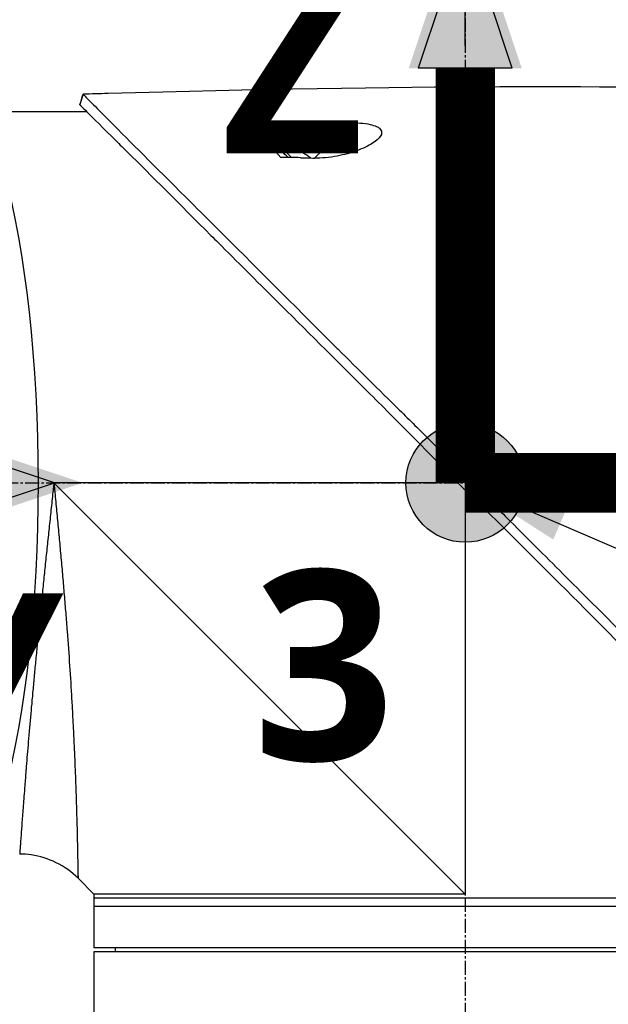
# Model space of a CAD drawing. Header units: millimetres. Extents: x 0 to 5219, y 0 to 2970.
# Tile 160 of 233: x 1954 to 2026, y 2058 to 2177. Entities that reach past the tile are written whole.
import ezdxf

# ---------------------------------------------------------------- set-up
doc = ezdxf.new("R2010")
doc.units = ezdxf.units.MM
doc.header["$LTSCALE"] = 0.2
doc.linetypes.add('CENTER2', pattern=[1.125, 0.75, -0.125, 0.125, -0.125])
for name, color, linetype in [('02_Center Line', 1, 'CENTER2'), ('07_Special Line2', 76, 'Continuous'), ('12_Before Rev.Num.', 5, 'Continuous'), ('13_After Rev.Num.', 6, 'Continuous')]:
    doc.layers.add(name, color=color, linetype=linetype)
doc.layers.add('14_Mark', color=7, linetype='Continuous', true_color=0xe03c31)
doc.styles.add('Rainbow-5.0 Style', font='malgunsl.ttf')
doc.dimstyles.new('Rainbow-5.0 Style', dxfattribs={"dimtxt": 4, "dimasz": 2.5, "dimexe": 1, "dimexo": 1, "dimgap": 1, "dimtad": 1, "dimdsep": 46, "dimtxsty": 'Rainbow-5.0 Style', "dimcen": 0, "dimclrd": 251, "dimclre": 251, "dimclrt": 7, "dimazin": 3, "dimtp": 0.1, "dimtm": 0.1, "dimtfac": 0.61, "dimtmove": 0, "dimatfit": 3, "dimfxl": 1, "dimlwd": -1, "dimlwe": -1, "dimarcsym": 1})
doc.dimstyles.new('Rainbow-5.0 Style$0', dxfattribs={"dimtxt": 4, "dimasz": 3, "dimexe": 2, "dimexo": 1, "dimgap": 0.8, "dimtad": 1, "dimzin": 9, "dimdsep": 46, "dimtxsty": 'Rainbow-5.0 Style', "dimcen": 0, "dimclrd": 251, "dimclre": 251, "dimclrt": 256, "dimadec": 1, "dimazin": 0, "dimtp": 0.1, "dimtm": 0.1, "dimtfac": 0.61, "dimtmove": 0, "dimatfit": 3, "dimfxl": 1, "dimlwd": -1, "dimlwe": -1, "dimarcsym": 1})

# ---------------------------------------------------------------- blocks, each defined once
blk = doc.blocks.new('A$C7b354fd2')
for p, q in [((-85.42, 1426.95), (-85.79, 1425.69)), ((-95.9, 1424.85), (-84.98, 1424.85)), ((-63.37, 1423.33), (-64, 1422.71)), ((-57.38, 1419.22), (-53.09, 1423.5)), ((-61.38, 1420.09), (-61.17, 1420.3)), ((-60.15, 1419.28), (-61.17, 1420.3)), ((-58.8, 1419.84), (-58.79, 1419.85)), ((-57.88, 1419.23), (-57.87, 1419.23)), ((-39.62, 1381.2), (-40.61, 1380.47)), ((-40, 1379.85), (-88.95, 1379.85)), ((-39.1, 1330), (-88.95, 1379.85)), ((-39.1, 1378.96), (-39.1, 1330)), ((-37.48, 1379.03), (-38.48, 1378.35)), ((-84.1, 1330), (-86.02, 1331.92)), ((-84.1, 1330), (-84.1, 1323.5)), ((5.9, 1329.5), (-84.1, 1329.5)), ((5.9, 1328.5), (-84.1, 1328.5)), ((5.9, 1323.5), (-84.1, 1323.5)), ((5.9, 1323), (-84.1, 1323)), ((-84.1, 1323), (-84.1, 919.1)), ((-81.49, 1323), (-81.5, 1323.5))]:
    blk.add_line(p, q)
for radius, start, end in [(4.52, 63.7131, 94.7607), (4.5, 49.6154, 63.7759)]:
    blk.add_arc((-60.79, 1415.8), radius, start, end)
for centre, major_axis, ratio, start_param, end_param in [((-345.1, 1397.6), (-366.09, -26.02), 0.042138, 3.488133, 3.909025), ((8.74, -1100.3), (-2690.77, 101.98), 0.938894, 4.781808, 4.782934), ((-217.48, 1405.32), (-233.77, -14.41), 0.048344, 3.929452, 3.989586)]:
    blk.add_ellipse(centre, major_axis=major_axis, ratio=ratio, start_param=start_param, end_param=end_param)
for points in [[(-85.79, 1425.69), (-85.67, 1426.11), (-85.54, 1426.53), (-85.42, 1426.95)], [(-93.09, 1334.85), (-93.09, 1334.85), (-93.09, 1334.85), (-93.09, 1334.85)]]:
    blk.add_open_spline(points, degree=3)
for points, knots in [([(-85.42, 1426.95), (-85.42, 1426.95), (-85.42, 1426.95), (-85.42, 1426.95), (-85.42, 1426.95), (-85.42, 1426.95)], [-0.02987732, -0.02987732, -0.02987732, -0.02987732, -0.01373724, -0.01373724, 0, 0, 0, 0]), ([(-85.42, 1426.95), (-85.42, 1426.95), (-85.42, 1426.95), (-85.42, 1426.95), (-85.42, 1426.95), (-85.42, 1426.95), (-85.42, 1426.95), (-85.41, 1426.94), (-85.41, 1426.94), (-85.4, 1426.93), (-85.39, 1426.92), (-85.35, 1426.88), (-85.31, 1426.84), (-85.16, 1426.7), (-85.02, 1426.55), (-84.45, 1425.99), (-83.9, 1425.43), (-82.74, 1424.26), (-82.21, 1423.73), (-79.28, 1420.76), (-76, 1417.5), (-71.33, 1412.84), (-70.31, 1411.82), (-64.85, 1406.37), (-59.96, 1401.5), (-54.81, 1396.34), (-54.66, 1396.19), (-52.08, 1393.6), (-49.58, 1391.15), (-45.82, 1387.44), (-44.57, 1386.2), (-41.58, 1383.21), (-40.28, 1381.88), (-39.62, 1381.2)], [0.000001, 0.000001, 0.000001, 0.000001, 0.009162, 0.009162, 0.016971, 0.016971, 0.03259, 0.03259, 0.063827, 0.063827, 0.126304, 0.126304, 0.251265, 0.251265, 0.50133, 0.50133, 1.002, 1.002, 1.335959, 1.335959, 2.67129, 2.67129, 3.030313, 3.030313, 4.543873, 4.543873, 4.592411, 4.592411, 5.347172, 5.347172, 5.723633, 5.723633, 6.247668, 6.247668, 6.247668, 6.247668]), ([(-85.79, 1425.68), (-85.79, 1425.68), (-85.79, 1425.68), (-85.79, 1425.69), (-85.79, 1425.69), (-85.79, 1425.69), (-85.79, 1425.69), (-85.79, 1425.69), (-85.79, 1425.69), (-85.79, 1425.69)], [0.692218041, 0.692218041, 0.692218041, 0.692218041, 0.69329226, 0.69329226, 0.695708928, 0.695708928, 0.696915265, 0.696915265, 0.698320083, 0.698320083, 0.698320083, 0.698320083]), ([(-85.79, 1425.69), (-85.79, 1425.69), (-85.79, 1425.69), (-85.79, 1425.68), (-85.79, 1425.68), (-85.79, 1425.68), (-85.79, 1425.68), (-85.79, 1425.68), (-85.78, 1425.67), (-85.77, 1425.66), (-85.76, 1425.64), (-85.71, 1425.58), (-85.66, 1425.53), (-85.44, 1425.31), (-85.22, 1425.09), (-84.19, 1424.05), (-82.98, 1422.84), (-80.97, 1420.86), (-80.48, 1420.39), (-77.2, 1417.15), (-73.73, 1413.65), (-69.62, 1409.55), (-69.32, 1409.25), (-66.78, 1406.71), (-64.43, 1404.36), (-58.55, 1398.5), (-54.92, 1394.9), (-49.5, 1389.49), (-47.7, 1387.69), (-43.1, 1383.05), (-41.01, 1380.89), (-40.61, 1380.47)], [0.000047, 0.000047, 0.000047, 0.000047, 0.011008, 0.011008, 0.020393, 0.020393, 0.039197, 0.039197, 0.07693, 0.07693, 0.152825, 0.152825, 0.305669, 0.305669, 0.610232, 0.610232, 1.419716, 1.419716, 1.651889, 1.651889, 2.978842, 2.978842, 3.080675, 3.080675, 3.850394, 3.850394, 4.95171, 4.95171, 5.489352, 5.489352, 6.333255, 6.333255, 6.333255, 6.333255]), ([(-65.36, 1423.3), (-65.05, 1423.31), (-64.69, 1423.31), (-64.04, 1423.32), (-63.7, 1423.33), (-63.37, 1423.33)], [-0.1934752, -0.1934752, -0.1934752, -0.1934752, -0.0983779, -0.0983779, 0, 0, 0, 0]), ([(-64, 1422.71), (-64.09, 1422.8), (-64.19, 1422.88), (-64.4, 1423.03), (-64.51, 1423.09), (-64.74, 1423.2), (-64.87, 1423.24), (-65.12, 1423.29), (-65.24, 1423.31), (-65.36, 1423.3)], [0, 0, 0, 0, 0.0382217, 0.0382217, 0.0766364, 0.0766364, 0.116027, 0.116027, 0.1530194, 0.1530194, 0.1530194, 0.1530194]), ([(-61.47, 1419.3), (-62.33, 1420.19), (-63.15, 1421.03), (-63.91, 1421.81), (-64.42, 1422.34), (-64.91, 1422.84), (-65.36, 1423.3)], [0, 0, 0, 0, 0.5977799, 0.5977799, 0.5977799, 0.9999999, 0.9999999, 0.9999999, 0.9999999]), ([(-60.58, 1419.29), (-61.08, 1419.79), (-61.57, 1420.28), (-62.03, 1420.74), (-62.19, 1420.9), (-62.55, 1421.26), (-63.05, 1421.76), (-63.38, 1422.09), (-63.7, 1422.41), (-64, 1422.71)], [0.1685407, 0.1685407, 0.1685407, 0.1685407, 0.5, 0.5, 0.5, 0.75, 0.75, 0.75, 1, 1, 1, 1]), ([(-53.09, 1423.5), (-52.66, 1423.51), (-52.23, 1423.5), (-51.4, 1423.43), (-51, 1423.38), (-50.34, 1423.23), (-50.08, 1423.14), (-49.72, 1422.98), (-49.61, 1422.91), (-49.43, 1422.76), (-49.37, 1422.69), (-49.26, 1422.52), (-49.24, 1422.42), (-49.22, 1422.16), (-49.29, 1421.98), (-49.59, 1421.56), (-49.9, 1421.28), (-50.83, 1420.69), (-51.49, 1420.38), (-52.97, 1419.84), (-53.78, 1419.62), (-55.56, 1419.28), (-56.51, 1419.19), (-57.38, 1419.22)], [-1.636051, -1.636051, -1.636051, -1.636051, -1.487609, -1.487609, -1.342627, -1.342627, -1.229751, -1.229751, -1.162071, -1.162071, -1.103238, -1.103238, -1.031704, -1.031704, -0.907622, -0.907622, -0.714138, -0.714138, -0.48257, -0.48257, -0.258591, -0.258591, -0.000001, -0.000001, -0.000001, -0.000001]), ([(-59.06, 1419.26), (-59.5, 1419.27), (-59.97, 1419.28), (-60.75, 1419.29), (-61.13, 1419.3), (-61.47, 1419.3)], [-0.2324123, -0.2324123, -0.2324123, -0.2324123, -0.1008984, -0.1008984, -0.0000209, -0.0000209, -0.0000209, -0.0000209]), ([(-59.06, 1419.26), (-58.78, 1419.25), (-58.5, 1419.24), (-57.94, 1419.23), (-57.66, 1419.22), (-57.38, 1419.22)], [-0.1686475, -0.1686475, -0.1686475, -0.1686475, -0.0843243, -0.0843243, -0.000001, -0.000001, -0.000001, -0.000001]), ([(-39.62, 1381.2), (-39.57, 1381.14), (-39.48, 1381.05), (-39.27, 1380.84), (-39.19, 1380.75), (-38.92, 1380.47), (-38.74, 1380.29), (-38.38, 1379.93), (-38.19, 1379.73), (-37.93, 1379.48), (-37.84, 1379.39), (-37.62, 1379.17), (-37.51, 1379.06), (-37.48, 1379.03)], [0.0012617, 0.0012617, 0.0012617, 0.0012617, 0.0227877, 0.0227877, 0.0388309, 0.0388309, 0.0709865, 0.0709865, 0.1023123, 0.1023123, 0.1191004, 0.1191004, 0.1425667, 0.1425667, 0.1425667, 0.1425667]), ([(-88.95, 1379.85), (-88.97, 1379.67), (-88.99, 1379.48), (-89.01, 1379.3), (-89.03, 1379.11), (-89.05, 1378.93), (-89.07, 1378.74), (-89.11, 1378.37), (-89.14, 1378.01), (-89.18, 1377.64), (-89.22, 1377.27), (-89.26, 1376.9), (-89.3, 1376.54), (-89.34, 1376.17), (-89.38, 1375.81), (-89.42, 1375.44), (-89.49, 1374.71), (-89.57, 1373.99), (-89.65, 1373.26), (-89.73, 1372.54), (-89.8, 1371.82), (-89.88, 1371.1), (-89.95, 1370.38), (-90.03, 1369.66), (-90.1, 1368.95), (-90.1, 1368.94), (-90.1, 1368.94), (-90.1, 1368.94), (-90.17, 1368.23), (-90.25, 1367.52), (-90.32, 1366.82), (-90.32, 1366.81), (-90.32, 1366.81), (-90.32, 1366.8), (-90.36, 1366.45), (-90.39, 1366.1), (-90.43, 1365.76), (-90.43, 1365.75), (-90.43, 1365.75), (-90.43, 1365.74), (-90.46, 1365.4), (-90.5, 1365.05), (-90.53, 1364.71), (-90.53, 1364.71), (-90.53, 1364.7), (-90.53, 1364.7), (-90.6, 1364.01), (-90.67, 1363.33), (-90.74, 1362.66), (-90.74, 1362.65), (-90.74, 1362.65), (-90.74, 1362.64), (-90.81, 1361.97), (-90.87, 1361.3), (-90.94, 1360.65), (-90.94, 1360.64), (-90.94, 1360.64), (-90.94, 1360.63), (-91, 1359.98), (-91.06, 1359.33), (-91.12, 1358.69), (-91.12, 1358.68), (-91.12, 1358.68), (-91.13, 1358.67), (-91.19, 1358.03), (-91.25, 1357.39), (-91.31, 1356.76), (-91.36, 1356.14), (-91.42, 1355.52), (-91.48, 1354.91), (-91.48, 1354.91), (-91.48, 1354.9), (-91.48, 1354.9), (-91.51, 1354.59), (-91.54, 1354.29), (-91.56, 1353.98), (-91.59, 1353.69), (-91.62, 1353.39), (-91.64, 1353.1), (-91.64, 1353.09), (-91.64, 1353.09), (-91.64, 1353.08), (-91.67, 1352.79), (-91.7, 1352.5), (-91.72, 1352.21), (-91.72, 1352.21), (-91.72, 1352.2), (-91.72, 1352.2), (-91.75, 1351.91), (-91.77, 1351.63), (-91.8, 1351.35), (-91.8, 1351.34), (-91.8, 1351.34), (-91.8, 1351.33), (-91.85, 1350.76), (-91.9, 1350.2), (-91.95, 1349.66), (-91.99, 1349.12), (-92.04, 1348.59), (-92.08, 1348.08), (-92.08, 1348.07), (-92.08, 1348.07), (-92.08, 1348.07), (-92.12, 1347.55), (-92.17, 1347.05), (-92.21, 1346.56), (-92.21, 1346.56), (-92.21, 1346.55), (-92.21, 1346.55), (-92.25, 1346.06), (-92.29, 1345.58), (-92.32, 1345.12), (-92.32, 1345.12), (-92.32, 1345.11), (-92.33, 1345.11), (-92.36, 1344.65), (-92.4, 1344.2), (-92.43, 1343.76), (-92.43, 1343.76), (-92.43, 1343.75), (-92.43, 1343.75), (-92.45, 1343.53), (-92.47, 1343.32), (-92.48, 1343.11), (-92.48, 1343.1), (-92.49, 1343.1), (-92.49, 1343.1), (-92.5, 1342.89), (-92.52, 1342.68), (-92.53, 1342.48), (-92.53, 1342.47), (-92.53, 1342.47), (-92.53, 1342.47), (-92.57, 1342.06), (-92.6, 1341.66), (-92.63, 1341.28), (-92.63, 1341.28), (-92.63, 1341.28), (-92.63, 1341.28), (-92.66, 1340.9), (-92.68, 1340.54), (-92.71, 1340.19), (-92.71, 1340.19), (-92.71, 1340.19), (-92.71, 1340.19), (-92.73, 1339.84), (-92.76, 1339.51), (-92.78, 1339.19), (-92.81, 1338.88), (-92.83, 1338.59), (-92.85, 1338.31), (-92.85, 1338.3), (-92.85, 1338.3), (-92.85, 1338.3), (-92.89, 1337.74), (-92.92, 1337.24), (-92.96, 1336.81), (-92.96, 1336.7), (-92.97, 1336.6), (-92.98, 1336.5), (-92.98, 1336.4), (-92.99, 1336.3), (-93, 1336.21), (-93.01, 1336.03), (-93.02, 1335.87), (-93.03, 1335.72), (-93.05, 1335.43), (-93.07, 1335.22), (-93.08, 1335.07), (-93.08, 1335), (-93.09, 1334.94), (-93.09, 1334.91), (-93.09, 1334.87), (-93.09, 1334.85), (-93.09, 1334.85), (-93.09, 1334.85), (-93.09, 1334.85), (-93.09, 1334.85)], [-0.00005797, -0.00005797, -0.00005797, -0.00005797, 0.00049405, 0.00049405, 0.00049405, 0.00104607, 0.00104607, 0.00104607, 0.0021501, 0.0021501, 0.0021501, 0.00325414, 0.00325414, 0.00325414, 0.00435817, 0.00435817, 0.00435817, 0.00656624, 0.00656624, 0.00656624, 0.00877431, 0.00877431, 0.00877431, 0.01098238, 0.01098238, 0.01098238, 0.01099361, 0.01099361, 0.01099361, 0.01319044, 0.01319044, 0.01319044, 0.01320357, 0.01320357, 0.01320357, 0.01429448, 0.01429448, 0.01429448, 0.01430847, 0.01430847, 0.01430847, 0.01539851, 0.01539851, 0.01539851, 0.01541335, 0.01541335, 0.01541335, 0.01760658, 0.01760658, 0.01760658, 0.01762291, 0.01762291, 0.01762291, 0.01981465, 0.01981465, 0.01981465, 0.01983223, 0.01983223, 0.01983223, 0.02202272, 0.02202272, 0.02202272, 0.02204132, 0.02204132, 0.02204132, 0.02425053, 0.02425053, 0.02425053, 0.02643885, 0.02643885, 0.02643885, 0.02645881, 0.02645881, 0.02645881, 0.02756281, 0.02756281, 0.02756281, 0.02864692, 0.02864692, 0.02864692, 0.02866725, 0.02866725, 0.02866725, 0.02975095, 0.02975095, 0.02975095, 0.02977133, 0.02977133, 0.02977133, 0.03085499, 0.03085499, 0.03085499, 0.03087541, 0.03087541, 0.03087541, 0.03308346, 0.03308346, 0.03308346, 0.03527112, 0.03527112, 0.03527112, 0.03529119, 0.03529119, 0.03529119, 0.03747919, 0.03747919, 0.03747919, 0.03749882, 0.03749882, 0.03749882, 0.03968726, 0.03968726, 0.03968726, 0.03970627, 0.03970627, 0.03970627, 0.04189533, 0.04189533, 0.04189533, 0.04191356, 0.04191356, 0.04191356, 0.04299936, 0.04299936, 0.04299936, 0.04301713, 0.04301713, 0.04301713, 0.0441034, 0.0441034, 0.0441034, 0.0441207, 0.0441207, 0.0441207, 0.04631147, 0.04631147, 0.04631147, 0.04632769, 0.04632769, 0.04632769, 0.04851953, 0.04851953, 0.04851953, 0.0485346, 0.0485346, 0.0485346, 0.05074146, 0.05074146, 0.05074146, 0.05293567, 0.05293567, 0.05293567, 0.05294817, 0.05294817, 0.05294817, 0.05735181, 0.05735181, 0.05735181, 0.05845584, 0.05845584, 0.05845584, 0.05955987, 0.05955987, 0.05955987, 0.06176794, 0.06176794, 0.06176794, 0.06618408, 0.06618408, 0.06618408, 0.06839215, 0.06839215, 0.06839215, 0.07060022, 0.07060022, 0.07060022, 0.07060712, 0.07060712, 0.07060712, 0.07060712]), ([(-88.95, 1379.85), (-88.93, 1379.66), (-88.89, 1379.28), (-88.82, 1378.51), (-88.69, 1377.17), (-88.51, 1375.27), (-88.3, 1373), (-88.09, 1370.75), (-87.89, 1368.5), (-87.7, 1366.26), (-87.52, 1364.05), (-87.29, 1361.16), (-87.04, 1357.66), (-86.85, 1354.63), (-86.74, 1352.67), (-86.67, 1351.37), (-86.59, 1349.81), (-86.5, 1348), (-86.43, 1346.28), (-86.36, 1344.64), (-86.31, 1343.08), (-86.26, 1341.85), (-86.23, 1340.9), (-86.21, 1339.98), (-86.17, 1338.9), (-86.13, 1337.32), (-86.09, 1335.61), (-86.07, 1334.39), (-86.05, 1333.71), (-86.05, 1333.3), (-86.03, 1332.67), (-86.03, 1332.2), (-86.02, 1331.96), (-86.02, 1331.92), (-86.02, 1331.92)], [-0.00005585, -0.00005585, -0.00005585, -0.00005585, 0.00051707, 0.00109, 0.00223584, 0.00452754, 0.00681923, 0.00911093, 0.01140263, 0.01369432, 0.01598602, 0.01827771, 0.0228611, 0.02744449, 0.02859034, 0.02973619, 0.03202788, 0.03431958, 0.03661127, 0.03890297, 0.04119466, 0.04348636, 0.04463221, 0.04577806, 0.04806975, 0.05036145, 0.05494484, 0.05952823, 0.06067408, 0.06181992, 0.06411162, 0.06869501, 0.0709867, 0.07327246, 0.07327246, 0.07327246, 0.07327246]), ([(-40.61, 1380.47), (-40.56, 1380.42), (-40.25, 1380.1), (-39.89, 1379.74), (-39.71, 1379.56), (-39.35, 1379.2), (-39.17, 1379.03), (-38.83, 1378.69), (-38.54, 1378.41), (-38.47, 1378.35)], [0.00043088, 0.00043088, 0.00043088, 0.00043088, 0.0154414, 0.0154414, 0.03075173, 0.03075173, 0.04552895, 0.04552895, 0.05960793, 0.05960793, 0.05960793, 0.05960793]), ([(-37.48, 1379.03), (-37.21, 1378.76), (-36.96, 1378.52), (-36.34, 1377.89), (-36.05, 1377.6), (-35.19, 1376.75), (-34.62, 1376.18), (-32.91, 1374.46), (-31.77, 1373.32), (-28.36, 1369.91), (-26.11, 1367.66), (-18.77, 1360.33), (-14.54, 1356.14), (-10.52, 1352.11), (-9.97, 1351.56), (-8.9, 1350.48), (-8.36, 1349.94), (-6.45, 1348.02), (-5.19, 1346.73), (-3.58, 1345.12), (-3.19, 1344.74), (-2.01, 1343.55), (-1.25, 1342.79), (-0.2, 1341.74), (0.12, 1341.42), (1.01, 1340.53), (1.57, 1339.97), (3.03, 1338.51), (3.87, 1337.64), (5.76, 1335.77), (6.67, 1334.88), (7.58, 1333.97), (7.81, 1333.73), (8.04, 1333.5), (8.1, 1333.44), (8.14, 1333.39), (8.15, 1333.38), (8.16, 1333.37), (8.17, 1333.36), (8.18, 1333.35), (8.18, 1333.35), (8.18, 1333.35), (8.19, 1333.35), (8.19, 1333.34), (8.19, 1333.34), (8.19, 1333.34), (8.19, 1333.34), (8.19, 1333.34)], [0, 0, 0, 0, 0.115596, 0.115596, 0.212113, 0.212113, 0.405093, 0.405093, 0.790972, 0.790972, 1.563393, 1.563393, 3.332159, 3.332159, 3.60987, 3.60987, 3.890806, 3.890806, 4.623507, 4.623507, 4.856845, 4.856845, 5.35641, 5.35641, 5.576842, 5.576842, 5.990665, 5.990665, 6.711546, 6.711546, 7.79125, 7.79125, 8.330789, 8.330789, 8.599474, 8.599474, 8.666532, 8.666532, 8.716444, 8.716444, 8.791539, 8.791539, 8.829086, 8.829086, 8.847858, 8.847858, 8.871461, 8.871461, 8.871461, 8.871461]), ([(-38.47, 1378.35), (-37.7, 1377.61), (-36.94, 1376.86), (-35.26, 1375.22), (-34.35, 1374.32), (-31.5, 1371.49), (-29.56, 1369.55), (-23.64, 1363.62), (-19.69, 1359.64), (-13.94, 1353.88), (-12.01, 1351.95), (-9.84, 1349.77), (-9.53, 1349.46), (-5.04, 1344.96), (-1.24, 1341.17), (1.83, 1338.08), (2.03, 1337.88), (2.97, 1336.92), (3.66, 1336.24), (5.04, 1334.86), (5.67, 1334.23), (6.3, 1333.59), (6.46, 1333.43), (6.63, 1333.27), (6.67, 1333.23), (6.71, 1333.19), (6.72, 1333.18), (6.73, 1333.17), (6.73, 1333.17), (6.73, 1333.16), (6.73, 1333.16), (6.74, 1333.16), (6.74, 1333.16), (6.74, 1333.16), (6.74, 1333.16), (6.74, 1333.16)], [-7.620463, -7.620463, -7.620463, -7.620463, -7.336805, -7.336805, -6.999081, -6.999081, -6.270272, -6.270272, -4.749597, -4.749597, -3.95115, -3.95115, -3.814973, -3.814973, -1.971605, -1.971605, -1.846597, -1.846597, -1.347406, -1.347406, -0.675491, -0.675491, -0.339165, -0.339165, -0.169556, -0.169556, -0.084774, -0.084774, -0.042597, -0.042597, -0.021599, -0.021599, -0.011128, -0.011128, -0.000028, -0.000028, -0.000028, -0.000028]), ([(-86.02, 1331.92), (-86.79, 1332.69), (-87.69, 1333.33), (-89.61, 1334.28), (-90.65, 1334.6), (-92.16, 1334.82), (-92.63, 1334.85), (-93.09, 1334.85)], [0, 0, 0, 0, 0.3242583, 0.3242583, 0.6426929, 0.6426929, 0.7824853, 0.7824853, 0.7824853, 0.7824853]), ([(-39.1, 1330), (-39.12, 1330), (-39.14, 1330), (-41.4, 1330), (-43.63, 1330), (-48.06, 1330), (-50.25, 1330), (-53.82, 1330), (-55.22, 1330), (-57.38, 1330), (-58.16, 1330), (-60.97, 1330), (-62.94, 1330), (-65.87, 1330), (-66.91, 1330), (-69.03, 1330), (-70.1, 1330), (-72.15, 1330), (-73.13, 1330), (-74.97, 1330), (-75.83, 1330), (-77.44, 1330), (-78.19, 1330), (-79.56, 1330), (-80.18, 1330), (-81.29, 1330), (-81.77, 1330), (-82.61, 1330), (-82.97, 1330), (-83.53, 1330), (-83.74, 1330), (-84.03, 1330), (-84.1, 1330), (-84.1, 1330), (-84.1, 1330), (-84.1, 1330)], [-0.005485, -0.005485, -0.005485, -0.005485, 0, 0, 0.672232, 0.672232, 1.344501, 1.344501, 1.792512, 1.792512, 2.048534, 2.048534, 2.731437, 2.731437, 3.121573, 3.121573, 3.559727, 3.559727, 3.997928, 3.997928, 4.436084, 4.436084, 4.874274, 4.874274, 5.31242, 5.31242, 5.750596, 5.750596, 6.188714, 6.188714, 6.626878, 6.626878, 7.06498, 7.06498, 7.065101, 7.065101, 7.065101, 7.065101])]:
    blk.add_open_spline(points, degree=3, knots=knots)
at = {"layer": '02_Center Line', "ltscale": 11.288275}
for p, q in [((-39.1, 1451.45), (-39.1, 718.31)), ((-219.43, 1379.85), (44.04, 1379.85))]:
    blk.add_line(p, q, dxfattribs=at)
blk = doc.blocks.new('*D114')
at = {"color": 251, "linetype": 'ByBlock', "transparency": 16777216}
for p, q in [((1891.21, 2290.86), (1891.21, 2344.18)), ((2008.36, 2173.71), (2008.36, 2344.18)), ((1993.36, 2334.18), (1906.21, 2334.18))]:
    blk.add_line(p, q, dxfattribs=at)
at = {"color": 251, "transparency": 16777216}
for points in [[(1906.21, 2336.68), (1906.21, 2331.68), (1891.21, 2334.18)], [(1993.36, 2336.68), (1993.36, 2331.68), (2008.36, 2334.18)]]:
    blk.add_solid(points, dxfattribs=at)
at = {"layer": 'Defpoints', "color": 0, "transparency": 16777216}
for p in [(1891.21, 2334.18), (1891.21, 2285.86), (2008.36, 2168.71)]:
    blk.add_point(p, dxfattribs=at)
at = {"transparency": 16777216, "insert": (1949.78, 2348.57), "char_height": 20, "attachment_point": 5, "style": 'Rainbow-5.0 Style'}
blk.add_mtext('117.15', dxfattribs=at)
blk = doc.blocks.new('*D118')
at = {"color": 251, "linetype": 'ByBlock', "transparency": 16777216}
for p, q in [((1955.2, 2237.9), (2210.65, 2237.9)), ((2200.65, 2135.75), (2200.65, 2222.9)), ((2072.35, 2120.75), (2210.65, 2120.75))]:
    blk.add_line(p, q, dxfattribs=at)
at = {"color": 251, "transparency": 16777216}
for points in [[(2198.15, 2222.9), (2203.15, 2222.9), (2200.65, 2237.9)], [(2198.15, 2135.75), (2203.15, 2135.75), (2200.65, 2120.75)]]:
    blk.add_solid(points, dxfattribs=at)
at = {"layer": 'Defpoints', "color": 0, "transparency": 16777216}
for p in [(1950.2, 2237.9), (2200.65, 2237.9), (2067.35, 2120.75)]:
    blk.add_point(p, dxfattribs=at)
at = {"transparency": 16777216, "insert": (2186.25, 2179.32), "char_height": 20, "attachment_point": 5, "rotation": 90, "style": 'Rainbow-5.0 Style'}
blk.add_mtext('117.15', dxfattribs=at)
blk = doc.blocks.new('*D119')
at = {"color": 251, "linetype": 'ByBlock', "transparency": 16777216}
for p, q in [((1955.2, 2237.9), (2279.94, 2237.9)), ((2269.94, 952.9), (2269.94, 2222.9)), ((2131.07, 937.9), (2279.94, 937.9))]:
    blk.add_line(p, q, dxfattribs=at)
at = {"color": 251, "transparency": 16777216}
for points in [[(2267.44, 2222.9), (2272.44, 2222.9), (2269.94, 2237.9)], [(2267.44, 952.9), (2272.44, 952.9), (2269.94, 937.9)]]:
    blk.add_solid(points, dxfattribs=at)
at = {"layer": 'Defpoints', "color": 0, "transparency": 16777216}
for p in [(1950.2, 2237.9), (2269.94, 2237.9), (2126.07, 937.9)]:
    blk.add_point(p, dxfattribs=at)
at = {"transparency": 16777216, "insert": (2255.54, 1587.9), "char_height": 20, "attachment_point": 5, "rotation": 90, "style": 'Rainbow-5.0 Style'}
blk.add_mtext('1300', dxfattribs=at)
blk = doc.blocks.new('A$C19ebd0c3_1234')
for q in [(46.93, -0.78), (54.3, 6.59)]:
    blk.add_line((46.93, 6.59), q)
blk.add_ellipse((0, 0), major_axis=(53.19, 0), ratio=0.263273)
blk = doc.blocks.new('A$C3a293ff3')
at = {"layer": '07_Special Line2'}
blk.add_hatch(color=256, dxfattribs=at).paths.add_polyline_path([(49.156, 0), (34.9, 4.752), (34.9, -4.752)])
at = {"layer": '12_Before Rev.Num.'}
blk.add_hatch(color=256, dxfattribs=at).paths.add_polyline_path([(0, 49.156), (-4.752, 34.9), (4.752, 34.9)])
at = {"layer": '14_Mark'}
h = blk.add_hatch(color=256, dxfattribs=at)
h.dxf.hatch_style = 1
h.paths.add_polyline_path([(5, 0, 1), (-5, 0, 1)])
at = {"layer": '07_Special Line2'}
for p, q in [((34.9, -3.96), (34.9, 3.96)), ((46.78, 0), (34.9, 3.96)), ((34.9, -3.96), (46.78, 0))]:
    blk.add_line(p, q, dxfattribs=at)
at = {"layer": '07_Special Line2', "const_width": 5}
blk.add_lwpolyline([(34.9, 0), (0, 0)], dxfattribs=at)
at = {"layer": '12_Before Rev.Num.'}
for p, q in [((0, 46.78), (-3.96, 34.9)), ((3.96, 34.9), (0, 46.78)), ((3.96, 34.9), (-3.96, 34.9))]:
    blk.add_line(p, q, dxfattribs=at)
at = {"layer": '12_Before Rev.Num.', "const_width": 5}
blk.add_lwpolyline([(0, 34.9), (0, 0)], dxfattribs=at)
at = {"layer": '14_Mark'}
blk.add_circle((0, 0), 5, dxfattribs=at)
at = {"layer": '07_Special Line2', "insert": (34.529, -17.308), "char_height": 16, "attachment_point": 4, "style": 'Rainbow-5.0 Style'}
blk.add_mtext('{\\fMalgun Gothic Semilight|b1|i0|c129|p50;Y}', dxfattribs=at)
at = {"layer": '12_Before Rev.Num.', "insert": (-20.587, 35.725), "char_height": 16, "attachment_point": 4, "style": 'Rainbow-5.0 Style'}
blk.add_mtext('{\\fMalgun Gothic Semilight|b1|i0|c129|p50;Z}', dxfattribs=at)
at = {"layer": '14_Mark', "insert": (-17.839, -15.459), "char_height": 16, "attachment_point": 4, "style": 'Rainbow-5.0 Style'}
blk.add_mtext('{\\fMalgun Gothic Semilight|b1|i0|c129|p50;4}', dxfattribs=at)
blk = doc.blocks.new('A$Ca1632f6c')
at = {"layer": '07_Special Line2'}
blk.add_hatch(color=256, dxfattribs=at).paths.add_polyline_path([(49.156, 0), (34.9, 4.752), (34.9, -4.752)])
at = {"layer": '12_Before Rev.Num.'}
blk.add_hatch(color=256, dxfattribs=at).paths.add_polyline_path([(0, 49.156), (-4.752, 34.9), (4.752, 34.9)])
at = {"layer": '14_Mark'}
h = blk.add_hatch(color=256, dxfattribs=at)
h.dxf.hatch_style = 1
h.paths.add_polyline_path([(5, 0, 1), (-5, 0, 1)])
at = {"layer": '07_Special Line2'}
for p, q in [((34.9, -3.96), (34.9, 3.96)), ((46.78, 0), (34.9, 3.96)), ((34.9, -3.96), (46.78, 0))]:
    blk.add_line(p, q, dxfattribs=at)
at = {"layer": '07_Special Line2', "const_width": 5}
blk.add_lwpolyline([(34.9, 0), (0, 0)], dxfattribs=at)
at = {"layer": '12_Before Rev.Num.'}
for p, q in [((0, 46.78), (-3.96, 34.9)), ((3.96, 34.9), (0, 46.78)), ((3.96, 34.9), (-3.96, 34.9))]:
    blk.add_line(p, q, dxfattribs=at)
at = {"layer": '12_Before Rev.Num.', "const_width": 5}
blk.add_lwpolyline([(0, 34.9), (0, 0)], dxfattribs=at)
at = {"layer": '14_Mark'}
blk.add_circle((0, 0), 5, dxfattribs=at)
at = {"layer": '07_Special Line2', "insert": (34.529, -17.308), "char_height": 16, "attachment_point": 4, "style": 'Rainbow-5.0 Style'}
blk.add_mtext('{\\fMalgun Gothic Semilight|b1|i0|c129|p50;Y}', dxfattribs=at)
at = {"layer": '12_Before Rev.Num.', "insert": (-20.587, 35.725), "char_height": 16, "attachment_point": 4, "style": 'Rainbow-5.0 Style'}
blk.add_mtext('{\\fMalgun Gothic Semilight|b1|i0|c129|p50;Z}', dxfattribs=at)
at = {"layer": '14_Mark', "insert": (-17.839, -15.459), "char_height": 16, "attachment_point": 4, "style": 'Rainbow-5.0 Style'}
blk.add_mtext('{\\fMalgun Gothic Semilight|b1|i0|c129|p50;3}', dxfattribs=at)

msp = doc.modelspace()

# ---------------------------------------------------------------- block references
msp.add_blockref('A$C7b354fd2', (2047.459, 740.896))
at = {"xscale": 1.44, "yscale": 1.44, "zscale": 1.44}
for name, p in [('A$C3a293ff3', (1891.208, 2120.746)), ('A$Ca1632f6c', (2008.358, 2120.746))]:
    msp.add_blockref(name, p, dxfattribs=at)
at = {"layer": '13_After Rev.Num.', "rotation": 90}
msp.add_blockref('A$C19ebd0c3_1234', (1942.592, 2120.746), dxfattribs=at)

# ---------------------------------------------------------------- dimensions: what is measured, and where the dimension line sits
dim = msp.add_linear_dim(base=(1891.208, 2334.176), p1=(2008.358, 2168.715), p2=(1891.208, 2285.865), dimstyle='Rainbow-5.0 Style$0', override={"dimscale": 5, "dimtol": 0, "dimlim": 0, "dimtp": 0.1, "dimtm": 0.1, "dimtfac": 0.61, "dimtdec": 2, "dimtolj": 0, "dimtzin": 8})
dim.commit()
dim.dimension.update_dxf_attribs({"geometry": '*D114', "text_midpoint": (1949.783, 2348.57)})
for base, p1, picture, middle in [((2200.646, 2237.896), (2067.35, 2120.746), '*D118', (2186.251, 2179.321)), ((2269.944, 2237.896), (2126.073, 937.896), '*D119', (2255.543, 1587.896))]:
    dim = msp.add_linear_dim(base=base, p1=p1, p2=(1950.2, 2237.896), angle=90, dimstyle='Rainbow-5.0 Style$0', override={"dimscale": 5, "dimtol": 0, "dimlim": 0, "dimtp": 0.1, "dimtm": 0.1, "dimtfac": 0.61, "dimtdec": 2, "dimtolj": 0, "dimtzin": 8})
    dim.commit()
    dim.dimension.update_dxf_attribs({"geometry": picture, "text_midpoint": middle})

# ---------------------------------------------------------------- leaders
at = {"annotation_type": 0, "has_hookline": 1, "hookline_direction": 0, "text_width": 138.224}
msp.add_leader([(2008.358, 2120.714), (2329.098, 1982.316), (2341.598, 1982.316)], dimstyle='Rainbow-5.0 Style', override={"dimscale": 5}, dxfattribs=at)

doc.saveas('drawing.dxf')
